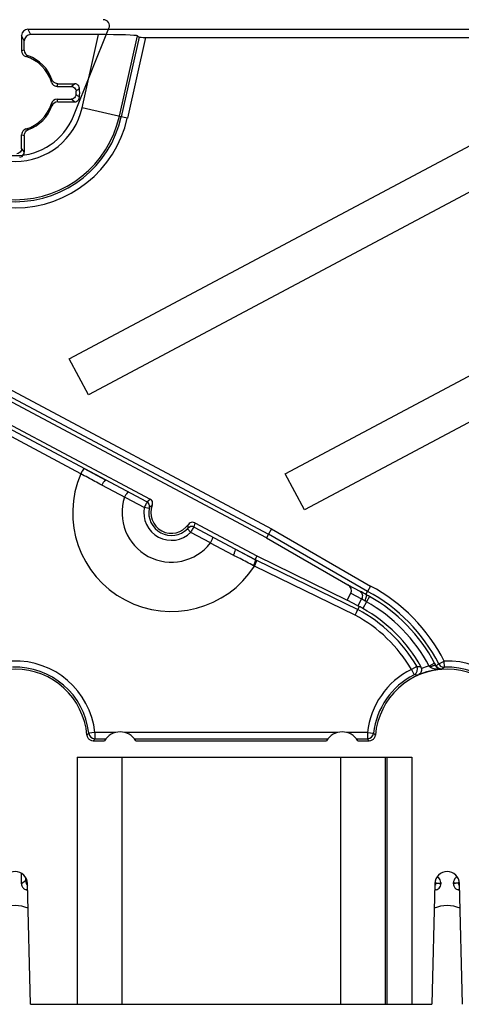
# Model space of a CAD drawing. Header units: millimetres. Extents: x 44 to 366, y 226 to 346.
# Tile 5 of 8: x 206 to 242, y 226 to 305. Entities that reach past the tile are written whole.
import ezdxf

# ---------------------------------------------------------------- set-up
doc = ezdxf.new("R2010")
doc.units = ezdxf.units.MM
doc.header["$LTSCALE"] = 37.36047
doc.layers.get('0').update_dxf_attribs({"linetype": 'CONTINUOUS'})

msp = doc.modelspace()

# ---------------------------------------------------------------- linework, layer by layer
at = {"color": 7}
for p, q in [((210.149, 297.414), (213.032, 304.551)), ((205.952, 303.968), (205.952, 302.73)), ((206.169, 303.533), (205.952, 303.968)), ((206.452, 304.468), (206.669, 304.033)), ((206.452, 304.468), (246.631, 304.468)), ((212.193, 304.033), (206.669, 304.033)), ((210.855, 298.097), (212.193, 304.033)), ((213.875, 297.416), (215.344, 303.931)), ((215.485, 303.823), (214.032, 297.38)), ((215.994, 303.806), (214.52, 297.27)), ((215.344, 303.931), (215.485, 303.823)), ((215.994, 303.806), (246.631, 303.806)), ((206.169, 302.773), (206.169, 303.533)), ((206.169, 302.773), (205.952, 302.73)), ((206.501, 302.302), (206.309, 302.251)), ((208.357, 300.193), (208.422, 300.39)), ((208.843, 299.846), (208.886, 300.05)), ((208.843, 299.839), (209.963, 299.839)), ((208.886, 300.056), (210.246, 300.056)), ((209.963, 299.839), (210.246, 300.056)), ((208.415, 298.252), (208.364, 298.444)), ((208.886, 298.583), (208.843, 298.8)), ((208.843, 298.8), (209.963, 298.8)), ((208.886, 298.583), (210.246, 298.583)), ((210.246, 298.583), (209.963, 298.8)), ((214.519, 297.27), (210.855, 298.097)), ((205.952, 294.789), (205.952, 295.909)), ((205.959, 295.909), (206.163, 295.866)), ((206.169, 295.866), (206.169, 294.506)), ((206.306, 296.395), (206.503, 296.33)), ((209.803, 277.786), (242.347, 295.09)), ((227.303, 268.481), (277.347, 295.09)), ((205.952, 294.789), (206.169, 294.507)), ((243.907, 292.156), (211.363, 274.852)), ((278.907, 292.156), (228.863, 265.547)), ((175.708, 288.045), (216.359, 266.431)), ((210.742, 268.481), (175.315, 287.323)), ((216.11, 266.189), (175.557, 287.761)), ((225.795, 263.294), (188.341, 283.209)), ((188.594, 283.449), (225.946, 263.578)), ((193.958, 281.159), (226.188, 264.016)), ((211.363, 274.852), (209.803, 277.786)), ((211.033, 268.897), (212.789, 267.954)), ((228.863, 265.547), (227.303, 268.481)), ((215.896, 265.736), (212.441, 267.558)), ((216.11, 266.189), (216.359, 266.431)), ((216.289, 265.662), (215.896, 265.736)), ((216.205, 266.117), (216.106, 266.191)), ((216.307, 265.745), (216.311, 265.743)), ((219.383, 264.016), (219.664, 263.732)), ((219.437, 264.081), (219.441, 264.078)), ((219.923, 264.161), (219.826, 264.197)), ((219.981, 264.505), (219.919, 264.163)), ((219.923, 264.161), (224.862, 261.544)), ((219.981, 264.505), (225.015, 261.828)), ((226.188, 264.016), (225.946, 263.578)), ((226.188, 264.016), (234.223, 259.383)), ((221.258, 262.873), (219.664, 263.732)), ((225.946, 263.578), (225.795, 263.294)), ((225.795, 263.294), (232.393, 259.489)), ((233.98, 258.946), (225.946, 263.578)), ((223.104, 261.884), (221.254, 262.868)), ((223.241, 262.397), (224.864, 261.543)), ((225.015, 261.828), (224.864, 261.543)), ((224.864, 261.543), (224.991, 261.481)), ((224.991, 261.481), (233.197, 257.473)), ((225.015, 261.828), (232.344, 258.249)), ((232.97, 257.028), (224.825, 260.998)), ((232.393, 259.489), (233.355, 258.978)), ((234.223, 259.383), (233.98, 258.946)), ((232.344, 258.249), (232.635, 258.795)), ((232.635, 258.795), (233.498, 258.336)), ((233.498, 258.336), (233.208, 257.789)), ((233.851, 258.702), (233.98, 258.946)), ((234.131, 258.55), (233.886, 258.114)), ((233.208, 257.789), (232.344, 258.249)), ((233.197, 257.473), (233.331, 257.726)), ((233.886, 258.114), (233.6, 257.577)), ((237.965, 252.883), (237.532, 252.632)), ((237.965, 252.883), (238.296, 252.875)), ((239.419, 253.133), (238.977, 252.898)), ((239.755, 253.083), (240.2, 253.311)), ((240.218, 252.811), (240.2, 253.311)), ((237.532, 252.632), (237.756, 252.185)), ((211.245, 247.32), (211.394, 247.469)), ((211.89, 247.523), (211.393, 247.469)), ((213.563, 247.523), (211.89, 247.523)), ((211.89, 247.523), (211.89, 247.023)), ((231.563, 247.523), (214.302, 247.523)), ((233.975, 247.523), (232.302, 247.523)), ((233.975, 247.523), (234.472, 247.469)), ((233.975, 247.523), (233.975, 247.023)), ((211.89, 247.022), (211.744, 246.864)), ((211.744, 246.862), (212.659, 246.862)), ((211.89, 247.023), (212.775, 247.023)), ((215.09, 247.023), (230.775, 247.023)), ((215.206, 246.862), (230.659, 246.862)), ((233.09, 247.023), (233.975, 247.023)), ((233.206, 246.862), (234.121, 246.862)), ((234.121, 246.864), (233.975, 247.022)), ((210.458, 245.52), (237.558, 245.52)), ((210.458, 245.52), (210.458, 225.52)), ((214.083, 245.52), (214.083, 225.52)), ((231.783, 245.52), (231.783, 225.52)), ((235.408, 245.52), (235.408, 225.52)), ((235.558, 245.52), (235.558, 225.52)), ((237.558, 245.52), (237.558, 225.52)), ((205.951, 235.268), (205.951, 236.124)), ((206.274, 235.515), (205.951, 235.268)), ((206.274, 235.763), (206.274, 235.515)), ((206.274, 235.515), (206.372, 235.515)), ((206.683, 225.52), (206.426, 235.301)), ((239.439, 235.301), (239.183, 225.52)), ((239.452, 235.318), (239.551, 235.318)), ((239.84, 235.326), (239.914, 235.388)), ((239.84, 235.326), (239.914, 235.268)), ((239.914, 235.388), (239.914, 235.268)), ((241.025, 235.326), (240.951, 235.388)), ((240.951, 235.268), (240.951, 235.388)), ((241.025, 235.326), (240.951, 235.268)), ((241.422, 235.318), (241.314, 235.318)), ((241.683, 225.52), (241.426, 235.301)), ((206.334, 234.781), (206.438, 234.871)), ((239.431, 234.868), (239.531, 234.781)), ((241.334, 234.781), (241.438, 234.871)), ((206.683, 225.52), (239.183, 225.52))]:
    msp.add_line(p, q, dxfattribs=at)
for points in [[(239.523, 252.932), (239.477, 253.022), (239.429, 253.113)], [(239.998, 252.654), (239.758, 252.7), (239.622, 252.795), (239.526, 252.926)]]:
    msp.add_lwpolyline(points, dxfattribs=at)
for centre, radius, start, end in [((212.569, 304.738), 0.5, 338.00745, 90.04844), ((206.452, 302.73), 0.5, 180.00353, 253.36608), ((206.669, 302.773), 0.5, 180.00197, 250.30333), ((205.433, 299.32), 3.06, 16.6382, 73.36091), ((205.433, 299.32), 3.168, 19.70022, 70.30027), ((205.433, 299.32), 4.932, 358.49121, 1.5088), ((205.433, 299.32), 5.225, 355.99921, 4.00079), ((205.433, 299.32), 3.06, 286.6382, 343.36091), ((205.433, 299.32), 3.168, 289.70022, 340.30027), ((208.843, 298.3), 0.5, 90.00353, 163.36608), ((208.886, 298.083), 0.5, 90.00197, 160.30332), ((205.433, 299.32), 8.816, 192.70903, 347.29097), ((205.433, 299.32), 8.654, 192.70903, 347.29097), ((205.433, 299.32), 5.558, 192.70837, 347.29163), ((205.433, 299.32), 5.087, 202, 338), ((205.433, 299.32), 9.315, 192.70821, 347.29179), ((218.091, 265.32), 8, 156.72833, 327.30837), ((218.091, 265.32), 4, 161.68952, 322.31048), ((218.091, 265.32), 2.235, 169.25668, 314.74333), ((215.918, 265.838), 0.4, 346.58798, 62.006), ((218.091, 265.32), 1.835, 169.25664, 314.74336), ((217.897, 264.021), 2.34, 125.38627, 132.69831), ((218.091, 265.32), 1.664, 158.4581, 325.54226), ((217.121, 264.433), 2.342, 351.30747, 358.61012), ((219.735, 263.808), 0.4, 61.99472, 137.40944), ((227.533, 246.82), 14.234, 27.13315, 61.96512), ((228.861, 249.185), 10.746, 60.63231, 62.33171), ((227.533, 246.82), 13.734, 27.1334, 62), ((227.533, 246.82), 13.459, 27.97411, 60.6431), ((221.241, 235.646), 25.173, 60.59791, 61.29645), ((227.533, 246.82), 12.35, 29.3595, 60.57626), ((232.55, 255.867), 2.614, 59.27611, 62.7329), ((227.533, 246.82), 12.959, 27.97401, 60.64315), ((227.533, 246.82), 11.566, 30.16646, 61.95791), ((227.533, 246.82), 12.066, 30.16677, 62), ((205.433, 246.82), 6.496, 6.22015, 92.05304), ((205.433, 246.82), 5.996, 6.22009, 92.05337), ((237.532, 252.632), 0.5, 300.18628, 30.15603), ((237.861, 252.63), 0.5, 9.72501, 29.35971), ((240.433, 246.82), 6.25, 103.46501, 109.42988), ((235.511, 249.588), 4.793, 42.39685, 43.6804), ((229.79, 248.018), 10.903, 26.79604, 27.97598), ((240.433, 246.82), 6.496, 6.22014, 92.05308), ((240.433, 246.82), 5.996, 6.22009, 92.05337), ((205.433, 246.82), 5.835, 4.91507, 175.08493), ((240.433, 246.82), 6.496, 116.51801, 173.77985), ((240.433, 246.82), 5.996, 116.5181, 173.77991), ((240.433, 246.82), 5.835, 4.91507, 175.08493), ((237.573, 243.665), 8.521, 86.65393, 88.77282), ((240.433, 246.82), 5.85, 94.31508, 113.81295), ((211.891, 247.522), 0.5, 186.06739, 269.86069), ((213.933, 246.07), 1.5, 31.90469, 148.09531), ((231.933, 246.07), 1.5, 31.90469, 148.09531), ((233.974, 247.522), 0.5, 270.1393, 353.94366), ((205.433, 235.275), 0.994, 1.5, 178.5), ((240.433, 235.275), 0.994, 1.5, 178.5), ((239.091, 235.516), 0.5, 314.03427, 336.80197), ((239.097, 235.119), 0.497, 23.7155, 40.18354), ((239.419, 235.268), 0.495, 351.60307, 359.97215), ((241.768, 235.119), 0.497, 139.84049, 156.28575), ((205.433, 231.02), 3.868, 74.89297, 76.51992), ((240.433, 231.02), 3.868, 74.89297, 76.51992), ((205.433, 231.02), 2.5, 65.25315, 114.74685), ((240.433, 231.02), 2.5, 65.25315, 114.74685)]:
    msp.add_arc(centre, radius, start, end, dxfattribs=at)
for centre, major_axis, ratio, start_param, end_param in [((206.452, 303.968), (-0.224, 0.448), 0.999239, -0.463221, 1.106966), ((206.669, 303.533), (-0.224, 0.448), 0.999239, -0.463221, 1.106966), ((212.169, 303.925), (3.178, 0.001), 0.034063, 0.044669, 1.563105), ((215.997, 303.824), (0.513, 0), 0.034063, -3.096924, -1.578488), ((232.139, 259.058), (-0.495, 0.263), 0.891602, 3.141593, 4.673861), ((233.611, 257.597), (0.45, -0.22), 0.017434, -2.672267, -2.23214)]:
    msp.add_ellipse(centre, major_axis=major_axis, ratio=ratio, start_param=start_param, end_param=end_param, dxfattribs=at)
for points, knots in [([(208.364, 300.196), (208.386, 300.129), (208.449, 299.997), (208.631, 299.876), (208.772, 299.837), (208.843, 299.839)], [0, 0, 0, 0, 0.331267, 0.66415, 1, 1, 1, 1]), ([(208.886, 300.056), (208.819, 300.057), (208.681, 300.079), (208.517, 300.208), (208.437, 300.323), (208.415, 300.388)], [0, 0, 0, 0, 0.329898, 0.662783, 1, 1, 1, 1]), ([(209.963, 299.839), (210.031, 299.839), (210.169, 299.803), (210.321, 299.655), (210.361, 299.517), (210.363, 299.449)], [0, 0, 0, 0, 0.334216, 0.666152, 1, 1, 1, 1]), ([(210.645, 299.684), (210.64, 299.75), (210.597, 299.882), (210.446, 300.022), (210.312, 300.056), (210.246, 300.056)], [0, 0, 0, 0, 0.333868, 0.665844, 1, 1, 1, 1]), ([(210.363, 299.19), (210.361, 299.122), (210.321, 298.985), (210.169, 298.837), (210.031, 298.8), (209.963, 298.8)], [0, 0, 0, 0, 0.334131, 0.666066, 1, 1, 1, 1]), ([(210.246, 298.583), (210.312, 298.583), (210.446, 298.617), (210.597, 298.758), (210.64, 298.889), (210.645, 298.955)], [0, 0, 0, 0, 0.33445, 0.666406, 1, 1, 1, 1]), ([(210.645, 299.684), (210.615, 299.656), (210.554, 299.602), (210.455, 299.531), (210.394, 299.477), (210.363, 299.449)], [0, 0, 0, 0, 0.337264, 0.661216, 1, 1, 1, 1]), ([(210.363, 299.19), (210.394, 299.162), (210.455, 299.108), (210.554, 299.037), (210.615, 298.983), (210.645, 298.955)], [0, 0, 0, 0, 0.338784, 0.662736, 1, 1, 1, 1]), ([(206.309, 296.388), (206.242, 296.367), (206.11, 296.303), (205.989, 296.121), (205.95, 295.98), (205.952, 295.909)], [0, 0, 0, 0, 0.331256, 0.664142, 1, 1, 1, 1]), ([(206.169, 295.866), (206.17, 295.933), (206.192, 296.071), (206.321, 296.235), (206.436, 296.315), (206.501, 296.337)], [0, 0, 0, 0, 0.329905, 0.662794, 1, 1, 1, 1]), ([(205.952, 294.789), (205.952, 294.721), (205.915, 294.583), (205.768, 294.431), (205.63, 294.391), (205.562, 294.389)], [0, 0, 0, 0, 0.334213, 0.666154, 1, 1, 1, 1]), ([(205.797, 294.107), (205.863, 294.112), (205.995, 294.155), (206.135, 294.306), (206.169, 294.44), (206.169, 294.506)], [0, 0, 0, 0, 0.333868, 0.665843, 1, 1, 1, 1]), ([(211.033, 268.897), (211.008, 268.907), (210.944, 268.8), (210.853, 268.689), (210.781, 268.553), (210.742, 268.48)], [0, 0, 0, 0, 0.156472, 0.518162, 1, 1, 1, 1]), ([(212.441, 267.558), (212.256, 267.658), (211.884, 267.86), (211.315, 268.163), (210.935, 268.373), (210.742, 268.48)], [0, 0, 0, 0, 0.326908, 0.657343, 1, 1, 1, 1]), ([(212.789, 267.954), (212.76, 267.968), (212.662, 267.894), (212.562, 267.765), (212.481, 267.633), (212.441, 267.558)], [0, 0, 0, 0, 0.173569, 0.529986, 1, 1, 1, 1]), ([(214.587, 266.998), (214.563, 267.011), (214.493, 266.895), (214.406, 266.788), (214.33, 266.649), (214.292, 266.577)], [0, 0, 0, 0, 0.15442, 0.528725, 1, 1, 1, 1]), ([(216.543, 265.931), (216.567, 265.991), (216.585, 266.124), (216.516, 266.311), (216.416, 266.4), (216.359, 266.431)], [0, 0, 0, 0, 0.334124, 0.666205, 1, 1, 1, 1]), ([(216.106, 266.191), (216.094, 266.197), (216.086, 266.111), (216.032, 266.055), (215.973, 265.898), (215.923, 265.796), (215.896, 265.736)], [0, 0, 0, 0, 0.081466, 0.294304, 0.607409, 1, 1, 1, 1]), ([(216.307, 265.745), (216.307, 265.745), (216.307, 265.741), (216.305, 265.738), (216.303, 265.73), (216.3, 265.716), (216.295, 265.692), (216.291, 265.672), (216.289, 265.662)], [0, 0, 0, 0, 0.018717, 0.074796, 0.166303, 0.289931, 0.614432, 1, 1, 1, 1]), ([(219.383, 264.016), (219.39, 264.024), (219.403, 264.037), (219.419, 264.053), (219.429, 264.065), (219.436, 264.072), (219.438, 264.076), (219.442, 264.078), (219.441, 264.078)], [0, 0, 0, 0, 0.350739, 0.656033, 0.801642, 0.91038, 0.977506, 1, 1, 1, 1]), ([(219.919, 264.163), (219.901, 264.173), (219.854, 264.193), (219.777, 264.21), (219.692, 264.211), (219.609, 264.194), (219.52, 264.155), (219.464, 264.11), (219.437, 264.081)], [0, 0, 0, 0, 0.121801, 0.290188, 0.44612, 0.602049, 0.770426, 1, 1, 1, 1]), ([(219.981, 264.505), (219.924, 264.535), (219.794, 264.568), (219.6, 264.52), (219.5, 264.431), (219.463, 264.378)], [0, 0, 0, 0, 0.334061, 0.666147, 1, 1, 1, 1]), ([(219.664, 263.732), (219.699, 263.789), (219.755, 263.888), (219.852, 264.024), (219.869, 264.102), (219.935, 264.154), (219.923, 264.161)], [0, 0, 0, 0, 0.394906, 0.708241, 0.919782, 1, 1, 1, 1]), ([(221.258, 262.873), (221.28, 262.912), (221.321, 262.987), (221.369, 263.096), (221.408, 263.197), (221.43, 263.268), (221.464, 263.341), (221.442, 263.353)], [0, 0, 0, 0, 0.256146, 0.49387, 0.697119, 0.855493, 1, 1, 1, 1]), ([(223.241, 262.397), (223.267, 262.382), (223.261, 262.259), (223.21, 262.104), (223.146, 261.962), (223.106, 261.887)], [0, 0, 0, 0, 0.170876, 0.528857, 1, 1, 1, 1]), ([(224.739, 261.032), (224.557, 261.127), (224.194, 261.316), (223.651, 261.603), (223.287, 261.792), (223.106, 261.887)], [0, 0, 0, 0, 0.333265, 0.666594, 1, 1, 1, 1]), ([(224.864, 261.543), (224.877, 261.535), (224.88, 261.471), (224.885, 261.368), (224.818, 261.209), (224.77, 261.094), (224.739, 261.032)], [0, 0, 0, 0, 0.08609, 0.296787, 0.61204, 1, 1, 1, 1]), ([(224.824, 260.999), (224.86, 261.073), (224.928, 261.213), (224.965, 261.352), (225.013, 261.467), (224.991, 261.481)], [0, 0, 0, 0, 0.48351, 0.847137, 1, 1, 1, 1]), ([(224.824, 260.999), (224.814, 261.001), (224.795, 261.008), (224.768, 261.023), (224.748, 261.029), (224.739, 261.032)], [0, 0, 0, 0, 0.334199, 0.66577, 1, 1, 1, 1]), ([(233.851, 258.702), (233.787, 258.738), (233.666, 258.806), (233.501, 258.899), (233.399, 258.954), (233.355, 258.978)], [0, 0, 0, 0, 0.38617, 0.732808, 1, 1, 1, 1]), ([(233.355, 258.978), (233.452, 258.92), (233.566, 258.752), (233.565, 258.511), (233.527, 258.39), (233.498, 258.336)], [0, 0, 0, 0, 0.477236, 0.742934, 1, 1, 1, 1]), ([(233.748, 258.191), (233.722, 258.206), (233.64, 258.255), (233.557, 258.305), (233.498, 258.336)], [0, 0, 0, 0, 0.308367, 1, 1, 1, 1]), ([(233.851, 258.702), (233.88, 258.684), (233.894, 258.565), (233.846, 258.4), (233.788, 258.263), (233.748, 258.191)], [0, 0, 0, 0, 0.193717, 0.543783, 1, 1, 1, 1]), ([(232.97, 257.028), (233.008, 257.102), (233.073, 257.229), (233.149, 257.378), (233.186, 257.453), (233.197, 257.473)], [0, 0, 0, 0, 0.495061, 0.8603, 1, 1, 1, 1]), ([(238.353, 252.714), (238.363, 252.661), (238.364, 252.551), (238.314, 252.393), (238.215, 252.258), (238.121, 252.195), (238.071, 252.172)], [0, 0, 0, 0, 0.246989, 0.49469, 0.74456, 1, 1, 1, 1]), ([(239.522, 252.933), (239.514, 252.947), (239.477, 252.955), (239.437, 252.952), (239.402, 252.947), (239.371, 252.941), (239.338, 252.933), (239.302, 252.922), (239.262, 252.909), (239.204, 252.888), (239.132, 252.858), (239.076, 252.832), (239.05, 252.82)], [0, 0, 0, 0, 0.094337, 0.190987, 0.248201, 0.309799, 0.377289, 0.45296, 0.536542, 0.62745, 0.827256, 1, 1, 1, 1]), ([(239.992, 252.653), (239.939, 252.65), (239.826, 252.644), (239.648, 252.644), (239.462, 252.658), (239.284, 252.69), (239.143, 252.743), (239.072, 252.796), (239.05, 252.82)], [0, 0, 0, 0, 0.162989, 0.348591, 0.543643, 0.734265, 0.900568, 1, 1, 1, 1]), ([(239.526, 252.935), (239.552, 252.949), (239.604, 252.979), (239.672, 253.038), (239.725, 253.067), (239.751, 253.081)], [0, 0, 0, 0, 0.331673, 0.667925, 1, 1, 1, 1]), ([(239.526, 252.935), (239.55, 252.885), (239.613, 252.796), (239.737, 252.702), (239.867, 252.654), (239.953, 252.647), (239.993, 252.648)], [0, 0, 0, 0, 0.288007, 0.55684, 0.793816, 1, 1, 1, 1]), ([(239.751, 253.081), (239.78, 253.025), (239.862, 252.925), (240.029, 252.83), (240.156, 252.814), (240.218, 252.816)], [0, 0, 0, 0, 0.335184, 0.668182, 1, 1, 1, 1]), ([(240.218, 252.816), (240.193, 252.798), (240.143, 252.761), (240.068, 252.704), (240.018, 252.667), (239.993, 252.648)], [0, 0, 0, 0, 0.333426, 0.666224, 1, 1, 1, 1]), ([(211.246, 247.32), (211.253, 247.238), (211.309, 247.076), (211.496, 246.904), (211.662, 246.862), (211.744, 246.862)], [0, 0, 0, 0, 0.334043, 0.666192, 1, 1, 1, 1]), ([(234.121, 246.862), (234.203, 246.862), (234.369, 246.904), (234.557, 247.076), (234.612, 247.238), (234.619, 247.32)], [0, 0, 0, 0, 0.334043, 0.666192, 1, 1, 1, 1]), ([(234.471, 247.47), (234.488, 247.453), (234.521, 247.419), (234.571, 247.37), (234.604, 247.336), (234.621, 247.32)], [0, 0, 0, 0, 0.333264, 0.666499, 1, 1, 1, 1]), ([(239.552, 235.319), (239.587, 235.32), (239.651, 235.312), (239.725, 235.34), (239.752, 235.323)], [0, 0, 0, 0, 0.525709, 1, 1, 1, 1]), ([(239.752, 235.323), (239.768, 235.314), (239.782, 235.288), (239.826, 235.29), (239.833, 235.314), (239.838, 235.326)], [0, 0, 0, 0, 0.474911, 0.659482, 1, 1, 1, 1]), ([(241.203, 235.822), (241.128, 235.778), (240.998, 235.651), (240.95, 235.475), (240.951, 235.388)], [0, 0, 0, 0, 0.499923, 1, 1, 1, 1]), ([(241.113, 235.323), (241.098, 235.314), (241.083, 235.288), (241.039, 235.29), (241.032, 235.314), (241.027, 235.326)], [0, 0, 0, 0, 0.474877, 0.659466, 1, 1, 1, 1]), ([(241.313, 235.319), (241.278, 235.32), (241.214, 235.312), (241.14, 235.34), (241.113, 235.323)], [0, 0, 0, 0, 0.525686, 1, 1, 1, 1])]:
    msp.add_open_spline(points, degree=3, knots=knots, dxfattribs=at)
for points in [[(205.951, 235.268), (205.951, 235.172), (205.981, 235.073), (206.033, 234.993)], [(206.274, 235.515), (206.274, 235.378), (206.34, 235.231), (206.443, 235.141)], [(239.756, 235.753), (239.728, 235.779), (239.696, 235.802), (239.663, 235.822)], [(239.914, 235.388), (239.915, 235.521), (239.853, 235.663), (239.756, 235.753)], [(239.832, 234.993), (239.872, 235.053), (239.898, 235.124), (239.909, 235.196)], [(240.951, 235.268), (240.951, 235.172), (240.981, 235.073), (241.033, 234.993)], [(241.314, 235.318), (241.34, 235.258), (241.379, 235.201), (241.427, 235.156)], [(206.033, 234.993), (206.075, 234.93), (206.132, 234.876), (206.196, 234.837)], [(206.196, 234.837), (206.239, 234.812), (206.286, 234.793), (206.334, 234.781)], [(239.531, 234.781), (239.65, 234.81), (239.764, 234.89), (239.832, 234.993)], [(241.033, 234.993), (241.075, 234.93), (241.132, 234.876), (241.196, 234.837)], [(241.196, 234.837), (241.239, 234.812), (241.286, 234.793), (241.334, 234.781)]]:
    msp.add_open_spline(points, degree=3, dxfattribs=at)

doc.saveas('drawing.dxf')
